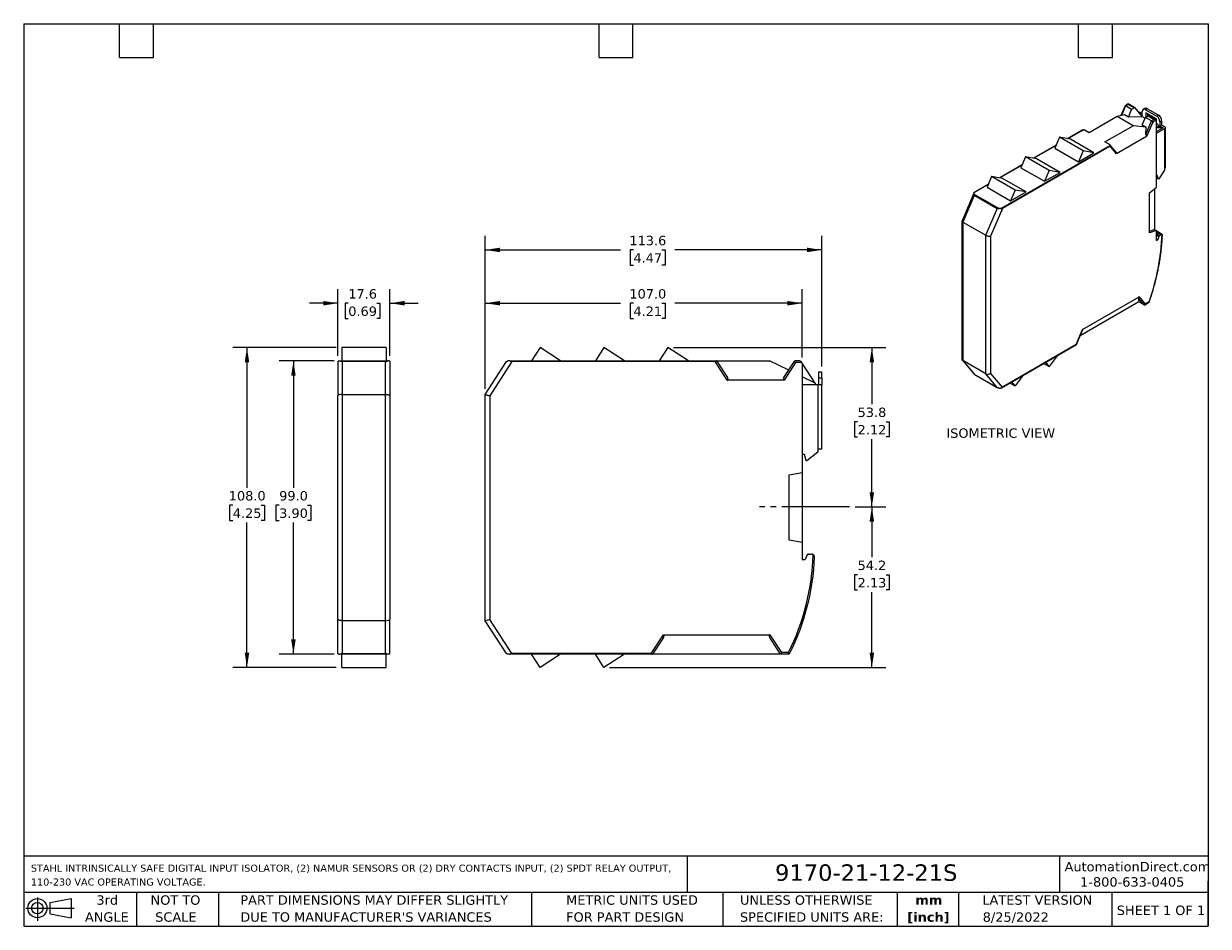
# Model space of a CAD drawing. Header units: millimetres. Extents: x 13 to 546, y 13 to 419.
import ezdxf

# ---------------------------------------------------------------- set-up
doc = ezdxf.new("R2010")
doc.units = ezdxf.units.MM
doc.header["$LTSCALE"] = 2
doc.linetypes.add('SLD-Center', pattern=[19.05, 15.24, -1.27, 1.27, -1.27])
doc.linetypes.add('SLD-Solid', pattern=[0])
doc.layers.add('CENTER', color=40, linetype='SLD-Center')
doc.layers.add('DIMENSIONS', color=140, linetype='SLD-Solid', lineweight=25)
doc.layers.add('TEXT', color=140, linetype='SLD-Solid', lineweight=25)
doc.styles.add('SLDTEXTSTYLE0', font='VERDANA.TTF')
doc.styles.add('SLDTEXTSTYLE1', font='VERDANAB.TTF')
doc.dimstyles.new('SLDDIMSTYLE0', dxfattribs={"dimtxt": 4.316016, "dimasz": 6.604, "dimexe": 0, "dimexo": 0.0625, "dimgap": 1.079004, "dimtad": 0, "dimtih": 1, "dimtoh": 1, "dimlfac": 0.75, "dimrnd": 1e-09, "dimzin": 12, "dimdsep": 46, "dimtxsty": 'SLDTEXTSTYLE0', "dimsah": 1, "dimcen": 0.09, "dimadec": 0, "dimazin": 3, "dimtfac": 1, "dimtmove": 0, "dimatfit": 0, "dimfxl": 0, "dimfrac": 2, "dimtolj": 1, "dimtzin": 12, "dimarcsym": 0})
doc.dimstyles.new('SLDDIMSTYLE1', dxfattribs={"dimtxt": 4.316016, "dimasz": 6.604, "dimexe": 0, "dimexo": 0.0625, "dimgap": 1.079004, "dimtad": 0, "dimtih": 1, "dimtoh": 1, "dimlfac": 0.75, "dimrnd": 1e-09, "dimzin": 4, "dimdsep": 46, "dimtxsty": 'SLDTEXTSTYLE0', "dimsah": 1, "dimcen": 0.09, "dimadec": 0, "dimazin": 1, "dimtfac": 1, "dimtofl": 0, "dimtmove": 0, "dimatfit": 3, "dimfxl": 0, "dimfrac": 2, "dimtolj": 1, "dimtzin": 12, "dimarcsym": 0})
doc.dimstyles.new('SLDDIMSTYLE2', dxfattribs={"dimtxt": 4.316016, "dimasz": 6.604, "dimexe": 0, "dimexo": 0.0625, "dimgap": 1.079004, "dimtad": 0, "dimtih": 1, "dimtoh": 1, "dimlfac": 0.75, "dimrnd": 1e-09, "dimzin": 12, "dimdsep": 46, "dimtxsty": 'SLDTEXTSTYLE0', "dimsah": 1, "dimcen": 0.09, "dimadec": 0, "dimazin": 3, "dimtfac": 1, "dimtofl": 0, "dimtmove": 0, "dimatfit": 3, "dimfxl": 0, "dimfrac": 2, "dimtolj": 1, "dimtzin": 12, "dimarcsym": 0})

# ---------------------------------------------------------------- blocks, each defined once
blk = doc.blocks.new('Block11')
at = {"color": 7, "linetype": 'SLD-Solid', "lineweight": 18}
for p, q in [((0, 5.76), (21.75, 5.76)), ((5.18, 10.62), (5.18, 0)), ((10.96, 8.33), (20.35, 10.06)), ((10.96, 3.19), (10.96, 8.33)), ((20.35, 10.06), (20.35, 1.46)), ((10.96, 3.19), (20.35, 1.46))]:
    blk.add_line(p, q, dxfattribs=at)
for radius in [4.3, 2.57]:
    blk.add_circle((5.18, 5.76), radius, dxfattribs=at)
blk = doc.blocks.new('Block12')
at = {"color": 7, "linetype": 'Continuous'}
blk.add_blockref('Block11', (0, 0), dxfattribs=at)
blk = doc.blocks.new('SW_NOTE_0')
at = {"layer": 'TEXT', "color": 0, "char_height": 3.175, "attachment_point": 1, "style": 'SLDTEXTSTYLE0'}
for s, insert in [('STAHL INTRINSICALLY SAFE DIGITAL INPUT ISOLATOR, (2) NAMUR SENSORS OR (2) DRY CONTACTS INPUT, (2) SPDT RELAY OUTPUT, ', (0, 4.03)), ('110-230 VAC OPERATING VOLTAGE.', (0, -2.2))]:
    blk.add_mtext(s, dxfattribs=dict(at, insert=insert))
blk = doc.blocks.new('SW_NOTE_0_1')
at = {"layer": 'TEXT', "color": 0, "char_height": 4.233, "attachment_point": 2, "style": 'SLDTEXTSTYLE1'}
for s, insert in [('mm', (5.69, 5.38)), ('[inch]', (5.52, -2.27))]:
    blk.add_mtext(s, dxfattribs=dict(at, insert=insert))
blk = doc.blocks.new('SW_NOTE_0_2')
at = {"layer": 'TEXT', "color": 0, "char_height": 4.2333, "attachment_point": 1, "style": 'SLDTEXTSTYLE0'}
for s, insert in [('UNLESS OTHERWISE ', (0, 5.38)), ('SPECIFIED UNITS ARE:', (0, -2.27))]:
    blk.add_mtext(s, dxfattribs=dict(at, insert=insert))
blk = doc.blocks.new('SW_NOTE_0_3')
at = {"layer": 'TEXT', "color": 0, "char_height": 4.2333, "attachment_point": 1, "style": 'SLDTEXTSTYLE0'}
for s, insert in [('PART DIMENSIONS MAY DIFFER SLIGHTLY ', (0, 5.38)), ("DUE TO MANUFACTURER'S VARIANCES", (0, -2.27))]:
    blk.add_mtext(s, dxfattribs=dict(at, insert=insert))
blk = doc.blocks.new('SW_NOTE_0_4')
at = {"layer": 'TEXT', "color": 0, "char_height": 4.233, "attachment_point": 2, "style": 'SLDTEXTSTYLE0'}
for s, insert in [('NOT TO', (10.52, 5.38)), ('SCALE', (10.71, -2.27))]:
    blk.add_mtext(s, dxfattribs=dict(at, insert=insert))
blk = doc.blocks.new('SW_NOTE_0_5')
at = {"layer": 'TEXT', "color": 0, "char_height": 4.233, "attachment_point": 2, "style": 'SLDTEXTSTYLE0'}
for s, insert in [('3rd', (4.63, 5.38)), ('ANGLE', (4.44, -2.27))]:
    blk.add_mtext(s, dxfattribs=dict(at, insert=insert))
blk = doc.blocks.new('SW_NOTE_0_6')
at = {"layer": 'TEXT', "color": 0, "char_height": 4.2333, "attachment_point": 1, "style": 'SLDTEXTSTYLE0'}
for s, insert in [('METRIC UNITS USED ', (0, 5.38)), ('FOR PART DESIGN', (0, -2.27))]:
    blk.add_mtext(s, dxfattribs=dict(at, insert=insert))
blk = doc.blocks.new('_D')
at = {"layer": 'DIMENSIONS'}
for p, q in [((154.15, 269.52), (154.15, 299.59)), ((177.62, 269.52), (177.62, 299.59)), ((154.15, 293.24), (141.45, 293.24)), ((158.84, 293.24), (157.39, 293.24)), ((157.39, 293.24), (157.39, 286.38)), ((171.66, 293.24), (173.11, 293.24)), ((173.11, 293.24), (173.11, 286.38)), ((177.62, 293.24), (190.32, 293.24)), ((157.39, 286.38), (158.84, 286.38)), ((173.11, 286.38), (171.66, 286.38))]:
    blk.add_line(p, q, dxfattribs=at)
for points in [[(154.15, 293.24), (147.55, 294.26), (147.55, 292.23)], [(177.62, 293.24), (184.22, 292.23), (184.22, 294.26)]]:
    blk.add_solid(points, dxfattribs=at)
at = {"layer": 'DIMENSIONS', "char_height": 4.233, "attachment_point": 1, "style": 'SLDTEXTSTYLE0'}
for s, insert in [('17.6', (158.84, 299.59)), ('0.69', (158.84, 291.76))]:
    blk.add_mtext(s, dxfattribs=dict(at, insert=insert))
blk = doc.blocks.new('_D_1')
at = {"layer": 'DIMENSIONS'}
for p, q in [((152.55, 267.24), (127.8, 267.24)), ((134.15, 267.24), (134.15, 210.14)), ((127.73, 202.32), (126.29, 202.32)), ((126.29, 202.32), (126.29, 195.46)), ((140.56, 202.32), (142.01, 202.32)), ((142.01, 202.32), (142.01, 195.46)), ((126.29, 195.46), (127.73, 195.46)), ((134.15, 135.24), (134.15, 194.49)), ((142.01, 195.46), (140.56, 195.46)), ((152.55, 135.24), (127.8, 135.24))]:
    blk.add_line(p, q, dxfattribs=at)
for points in [[(134.15, 267.24), (133.13, 260.64), (135.16, 260.64)], [(134.15, 135.24), (135.16, 141.85), (133.13, 141.85)]]:
    blk.add_solid(points, dxfattribs=at)
at = {"layer": 'DIMENSIONS', "char_height": 4.233, "attachment_point": 1, "style": 'SLDTEXTSTYLE0'}
for s, insert in [('99.0', (127.73, 208.66)), ('3.90', (127.73, 200.83))]:
    blk.add_mtext(s, dxfattribs=dict(at, insert=insert))
blk = doc.blocks.new('_D_2')
at = {"layer": 'DIMENSIONS'}
for p, q in [((153.35, 273.24), (106.89, 273.24)), ((113.24, 273.24), (113.24, 210.14)), ((106.83, 202.32), (105.38, 202.32)), ((105.38, 202.32), (105.38, 195.46)), ((119.65, 202.32), (121.1, 202.32)), ((121.1, 202.32), (121.1, 195.46)), ((105.38, 195.46), (106.83, 195.46)), ((113.24, 129.24), (113.24, 194.49)), ((121.1, 195.46), (119.65, 195.46)), ((153.35, 129.24), (106.89, 129.24))]:
    blk.add_line(p, q, dxfattribs=at)
for points in [[(113.24, 273.24), (112.23, 266.64), (114.26, 266.64)], [(113.24, 129.24), (114.26, 135.85), (112.23, 135.85)]]:
    blk.add_solid(points, dxfattribs=at)
at = {"layer": 'DIMENSIONS', "char_height": 4.233, "attachment_point": 1, "style": 'SLDTEXTSTYLE0'}
for s, insert in [('108.0', (105.03, 208.66)), ('4.25', (106.83, 200.83))]:
    blk.add_mtext(s, dxfattribs=dict(at, insert=insert))
blk = doc.blocks.new('_D_3')
at = {"layer": 'DIMENSIONS'}
for p, q in [((305.33, 273.24), (400.96, 273.24)), ((394.61, 273.24), (394.61, 247.72)), ((388.19, 239.89), (386.74, 239.89)), ((386.74, 239.89), (386.74, 233.03)), ((401.02, 239.89), (402.47, 239.89)), ((402.47, 239.89), (402.47, 233.03)), ((386.74, 233.03), (388.19, 233.03)), ((394.61, 201.54), (394.61, 232.07)), ((402.47, 233.03), (401.02, 233.03)), ((387.03, 201.54), (400.96, 201.54))]:
    blk.add_line(p, q, dxfattribs=at)
for points in [[(394.61, 273.24), (393.59, 266.64), (395.62, 266.64)], [(394.61, 201.54), (395.62, 208.15), (393.59, 208.15)]]:
    blk.add_solid(points, dxfattribs=at)
at = {"layer": 'DIMENSIONS', "char_height": 4.233, "attachment_point": 1, "style": 'SLDTEXTSTYLE0'}
for s, insert in [('53.8', (388.19, 246.24)), ('2.12', (388.19, 238.41))]:
    blk.add_mtext(s, dxfattribs=dict(at, insert=insert))
blk = doc.blocks.new('_D_4')
at = {"layer": 'DIMENSIONS'}
for p, q in [((387.03, 201.54), (400.96, 201.54)), ((394.61, 201.54), (394.61, 178.83)), ((388.19, 171.01), (386.74, 171.01)), ((386.74, 171.01), (386.74, 164.15)), ((401.02, 171.01), (402.47, 171.01)), ((402.47, 171.01), (402.47, 164.15)), ((386.74, 164.15), (388.19, 164.15)), ((394.61, 129.24), (394.61, 163.18)), ((402.47, 164.15), (401.02, 164.15)), ((276.53, 129.24), (400.96, 129.24))]:
    blk.add_line(p, q, dxfattribs=at)
for points in [[(394.61, 201.54), (393.59, 194.94), (395.62, 194.94)], [(394.61, 129.24), (395.62, 135.85), (393.59, 135.85)]]:
    blk.add_solid(points, dxfattribs=at)
at = {"layer": 'DIMENSIONS', "char_height": 4.233, "attachment_point": 1, "style": 'SLDTEXTSTYLE0'}
for s, insert in [('54.2', (388.19, 177.35)), ('2.13', (388.19, 169.52))]:
    blk.add_mtext(s, dxfattribs=dict(at, insert=insert))
blk = doc.blocks.new('_D_5')
at = {"layer": 'DIMENSIONS'}
for p, q in [((220.56, 254.72), (220.56, 299.59)), ((363.22, 268.81), (363.22, 299.59)), ((220.56, 293.24), (281.37, 293.24)), ((287.22, 293.24), (285.77, 293.24)), ((285.77, 293.24), (285.77, 286.38)), ((300.04, 293.24), (301.49, 293.24)), ((301.49, 293.24), (301.49, 286.38)), ((363.22, 293.24), (305.89, 293.24)), ((285.77, 286.38), (287.22, 286.38)), ((301.49, 286.38), (300.04, 286.38))]:
    blk.add_line(p, q, dxfattribs=at)
for points in [[(220.56, 293.24), (227.16, 292.23), (227.16, 294.26)], [(363.22, 293.24), (356.62, 294.26), (356.62, 292.23)]]:
    blk.add_solid(points, dxfattribs=at)
at = {"layer": 'DIMENSIONS', "char_height": 4.233, "attachment_point": 1, "style": 'SLDTEXTSTYLE0'}
for s, insert in [('107.0', (285.42, 299.59)), ('4.21', (287.22, 291.76))]:
    blk.add_mtext(s, dxfattribs=dict(at, insert=insert))
blk = doc.blocks.new('_D_6')
at = {"layer": 'DIMENSIONS'}
for p, q in [((220.56, 254.72), (220.56, 323.59)), ((372.02, 264.78), (372.02, 323.59)), ((220.56, 317.24), (281.37, 317.24)), ((287.22, 317.24), (285.77, 317.24)), ((285.77, 317.24), (285.77, 310.38)), ((300.04, 317.24), (301.49, 317.24)), ((301.49, 317.24), (301.49, 310.38)), ((372.02, 317.24), (305.89, 317.24)), ((285.77, 310.38), (287.22, 310.38)), ((301.49, 310.38), (300.04, 310.38))]:
    blk.add_line(p, q, dxfattribs=at)
for points in [[(220.56, 317.24), (227.16, 316.23), (227.16, 318.26)], [(372.02, 317.24), (365.42, 318.26), (365.42, 316.23)]]:
    blk.add_solid(points, dxfattribs=at)
at = {"layer": 'DIMENSIONS', "char_height": 4.233, "attachment_point": 1, "style": 'SLDTEXTSTYLE0'}
for s, insert in [('113.6', (285.42, 323.59)), ('4.47', (287.22, 315.76))]:
    blk.add_mtext(s, dxfattribs=dict(at, insert=insert))

msp = doc.modelspace()

# ---------------------------------------------------------------- linework, layer by layer
for p, q in [((508.662, 382.154), (506.768, 377.693)), ((508.864, 382.118), (507.011, 377.753)), ((510.052, 382.965), (508.676, 382.171)), ((508.87, 382.114), (510.053, 382.797)), ((511.57, 380.489), (508.87, 382.114)), ((510.053, 382.797), (512.811, 381.205)), ((513.061, 381.23), (510.054, 382.966)), ((510.125, 377.084), (511.57, 380.489)), ((512.811, 381.205), (511.57, 380.489)), ((516.452, 377.173), (513.107, 381.19)), ((516.379, 378.569), (515.848, 378.875)), ((516.379, 377.671), (516.379, 379.549)), ((517.571, 380.914), (516.793, 380.465)), ((518.571, 380.815), (517.793, 380.366)), ((517.793, 380.366), (522.884, 377.427)), ((517.934, 378.978), (517.934, 376.978)), ((522.743, 376.202), (517.934, 378.978)), ((523.662, 377.876), (518.571, 380.815)), ((505.102, 377.283), (492.445, 369.977)), ((508.402, 378.095), (505.102, 377.283)), ((512.24, 373.163), (505.102, 377.283)), ((510.125, 377.084), (508.402, 378.095)), ((516.452, 377.173), (510.125, 377.084)), ((515.721, 378.051), (516.379, 377.671)), ((516.347, 373.491), (517.793, 376.897)), ((516.347, 373.491), (518.09, 372.485)), ((517.623, 376.497), (516.452, 377.173)), ((517.793, 376.897), (519.033, 377.613)), ((520.551, 375.305), (517.793, 376.897)), ((517.964, 369.211), (520.551, 375.305)), ((521.096, 374.803), (518.341, 368.313)), ((518.712, 378.529), (518.712, 377.427)), ((519.033, 377.613), (521.791, 376.021)), ((522.291, 375.901), (519.283, 377.637)), ((521.791, 376.021), (520.551, 375.305)), ((522.566, 375.652), (521.096, 374.803)), ((522.672, 375.524), (522.566, 375.652)), ((522.672, 375.524), (522.672, 345.351)), ((522.672, 374.936), (522.743, 374.895)), ((524.089, 372.764), (522.672, 374.466)), ((522.743, 374.381), (522.743, 376.202)), ((523.662, 377.876), (522.884, 377.427)), ((524.298, 374.977), (525.076, 375.426)), ((524.298, 374.977), (524.298, 373.099)), ((524.298, 373.099), (525.076, 373.548)), ((525.076, 375.426), (525.076, 373.548)), ((525.076, 373.548), (526.384, 372.793)), ((489.636, 371.323), (482.71, 367.324)), ((489.849, 371.378), (482.8, 367.309)), ((492.445, 369.977), (490.145, 371.304)), ((499.583, 365.856), (512.24, 373.163)), ((518.341, 368.313), (504.8, 360.496)), ((518.09, 372.485), (512.24, 373.163)), ((517.964, 369.211), (518.09, 372.485)), ((522.672, 372.744), (524.089, 372.764)), ((525.819, 372.222), (522.672, 370.405)), ((525.044, 372.213), (522.672, 372.18)), ((526.384, 371.732), (522.672, 369.589)), ((525.044, 372.213), (524.089, 372.764)), ((524.298, 373.099), (525.819, 372.222)), ((525.291, 371.917), (525.044, 372.213)), ((526.384, 371.732), (526.384, 354.013)), ((526.765, 354.544), (526.765, 372.263)), ((452.693, 335.886), (502.011, 364.357)), ((501.907, 363.97), (453.373, 335.953)), ((477.574, 364.36), (467.436, 358.507)), ((477.536, 364.27), (467.526, 358.491)), ((479.097, 367.948), (477.031, 363.08)), ((477.031, 363.08), (487.637, 356.957)), ((489.704, 361.825), (479.097, 367.948)), ((483.997, 367.102), (479.097, 367.948)), ((494.604, 360.979), (483.997, 367.102)), ((501.883, 364.528), (499.583, 365.856)), ((504.8, 360.496), (501.907, 363.97)), ((504.665, 361.219), (501.965, 364.461)), ((463.823, 359.13), (461.757, 354.263)), ((474.43, 353.007), (463.823, 359.13)), ((468.723, 358.285), (463.823, 359.13)), ((479.33, 352.162), (468.723, 358.285)), ((489.704, 361.825), (487.637, 356.957)), ((487.637, 356.957), (494.604, 360.979)), ((494.604, 360.979), (489.704, 361.825)), ((462.3, 355.542), (452.162, 349.69)), ((462.262, 355.453), (452.252, 349.674)), ((461.757, 354.263), (472.364, 348.14)), ((474.43, 353.007), (472.364, 348.14)), ((472.364, 348.14), (479.33, 352.162)), ((479.33, 352.162), (474.43, 353.007)), ((526.384, 353.196), (523.768, 349.236)), ((526.384, 354.013), (526.384, 353.196)), ((447.027, 346.725), (440.685, 343.064)), ((448.55, 350.313), (446.484, 345.446)), ((459.157, 344.19), (448.55, 350.313)), ((453.45, 349.467), (448.55, 350.313)), ((464.056, 343.344), (453.45, 349.467)), ((523.202, 350.706), (522.672, 350.4)), ((522.672, 350.318), (522.849, 349.522)), ((523.556, 349.114), (522.849, 349.522)), ((523.556, 349.114), (523.202, 350.706)), ((523.768, 349.236), (523.556, 349.114)), ((440.48, 342.809), (435.207, 330.388)), ((440.712, 341.765), (435.627, 329.788)), ((440.446, 342.446), (451.894, 335.838)), ((446.989, 346.636), (440.531, 342.907)), ((451.035, 335.805), (440.712, 341.765)), ((446.484, 345.446), (457.09, 339.323)), ((459.157, 344.19), (457.09, 339.323)), ((457.09, 339.323), (464.056, 343.344)), ((464.056, 343.344), (459.157, 344.19)), ((519.596, 342.949), (522.672, 345.351)), ((519.596, 324.904), (519.596, 342.949)), ((521.93, 344.772), (521.93, 326.482)), ((445.951, 323.829), (451.035, 335.805)), ((453.373, 335.953), (448.072, 323.466)), ((435.188, 330.295), (435.188, 268.123)), ((435.627, 329.788), (445.951, 323.829)), ((435.627, 329.788), (435.627, 267.405)), ((521.93, 326.482), (519.596, 325.61)), ((522.672, 326.053), (519.596, 324.904)), ((521.93, 326.482), (522.672, 326.053)), ((522.672, 326.053), (522.672, 321.413)), ((525.395, 324.249), (522.672, 325.821)), ((522.672, 325.483), (524.924, 324.183)), ((445.951, 261.445), (445.951, 323.829)), ((448.072, 323.466), (448.072, 261.808)), ((523.238, 324.76), (522.672, 325.087)), ((522.672, 324.039), (523.877, 323.343)), ((523.379, 321.821), (522.672, 322.229)), ((522.672, 321.413), (523.379, 321.821)), ((522.854, 324.539), (523.238, 324.76)), ((522.854, 324.539), (524.198, 323.764)), ((523.877, 323.343), (523.379, 321.821)), ((524.198, 323.764), (524.924, 324.183)), ((525.426, 324.179), (525.427, 324.223)), ((514.856, 293.836), (488.401, 278.563)), ((489.526, 281.457), (514.947, 296.131)), ((514.569, 295.615), (514.856, 293.836)), ((517.157, 292.508), (514.569, 295.615)), ((517.157, 292.508), (514.856, 293.836)), ((514.947, 296.131), (517.702, 292.823)), ((517.463, 292.516), (519.456, 293.666)), ((519.408, 293.807), (517.702, 292.823)), ((486.633, 274.642), (489.526, 281.457)), ((486.736, 274.642), (489.631, 281.46)), ((175.887, 273.243), (155.887, 273.243)), ((155.887, 273.243), (155.887, 267.243)), ((175.887, 273.243), (155.887, 273.243)), ((155.887, 273.243), (155.887, 273.243)), ((175.887, 273.243), (175.887, 267.243)), ((175.887, 273.243), (175.887, 273.243)), ((245.191, 273.243), (241.295, 267.243)), ((254.43, 267.243), (245.191, 273.243)), ((273.991, 273.243), (270.095, 267.243)), ((283.23, 267.243), (273.991, 273.243)), ((302.791, 273.243), (298.895, 267.243)), ((312.031, 267.243), (302.791, 273.243)), ((453.047, 255.185), (486.725, 274.627)), ((486.633, 274.642), (453.373, 255.442)), ((154.154, 266.976), (154.154, 251.584)), ((154.42, 267.243), (155.094, 267.243)), ((155.094, 267.243), (176.68, 267.243)), ((156.154, 266.939), (156.154, 252.176)), ((175.62, 266.939), (156.154, 266.939)), ((175.62, 252.176), (175.62, 266.939)), ((177.62, 266.976), (177.62, 251.584)), ((220.557, 252.176), (230.144, 266.939)), ((232.553, 266.976), (222.557, 251.584)), ((231.537, 267.243), (324.531, 267.243)), ((324.069, 266.976), (232.553, 266.976)), ((329.524, 258.576), (324.069, 266.976)), ((324.69, 267.243), (329.569, 259.731)), ((324.69, 267.243), (348.557, 267.243)), ((357.164, 263.045), (348.557, 267.243)), ((355.012, 259.731), (359.89, 267.243)), ((362.229, 267.243), (359.89, 267.243)), ((435.373, 267.614), (440.538, 261.413)), ((445.951, 261.445), (435.627, 267.405)), ((435.627, 267.405), (440.712, 261.299)), ((478.042, 269.615), (474.43, 264.821)), ((360.252, 266.576), (355.057, 258.576)), ((363.024, 266.576), (360.252, 266.576)), ((363.224, 266.268), (363.024, 266.576)), ((363.224, 266.268), (363.224, 216.999)), ((369.096, 257.226), (363.224, 266.268)), ((372.024, 262.243), (370.557, 262.243)), ((370.557, 262.243), (370.557, 259.576)), ((372.024, 259.576), (372.024, 262.243)), ((451.035, 255.339), (445.951, 261.445)), ((453.373, 255.442), (448.072, 261.808)), ((472.084, 266.176), (474.43, 264.821)), ((474.43, 264.821), (472.907, 266.651)), ((355.057, 258.576), (329.524, 258.576)), ((369.096, 257.226), (363.224, 260.09)), ((370.29, 256.509), (363.224, 256.509)), ((369.561, 256.509), (369.096, 257.226)), ((370.29, 256.509), (370.29, 227.576)), ((372.024, 256.509), (370.29, 256.509)), ((370.557, 259.576), (372.024, 259.576)), ((370.557, 259.576), (370.557, 256.509)), ((372.024, 259.576), (372.024, 256.509)), ((372.024, 227.576), (372.024, 256.509)), ((440.582, 261.361), (451.208, 255.227)), ((440.712, 261.299), (451.035, 255.339)), ((456.811, 257.358), (459.157, 256.004)), ((459.157, 256.004), (457.633, 257.833)), ((462.769, 260.798), (459.157, 256.004)), ((154.154, 150.902), (154.154, 251.584)), ((156.154, 252.176), (175.62, 252.176)), ((156.154, 252.176), (156.154, 150.309)), ((175.62, 150.309), (175.62, 252.176)), ((177.62, 251.584), (177.62, 150.902)), ((220.557, 150.309), (220.557, 252.176)), ((222.557, 251.584), (222.557, 150.902)), ((364.29, 225.176), (363.224, 225.176)), ((364.957, 222.243), (364.29, 225.176)), ((370.29, 226.243), (365.357, 222.243)), ((370.29, 227.576), (370.29, 226.243)), ((372.024, 227.576), (370.29, 227.576)), ((365.357, 222.243), (364.957, 222.243)), ((357.424, 215.976), (363.224, 216.999)), ((357.424, 186.509), (357.424, 215.976)), ((363.224, 216.999), (363.224, 185.487)), ((363.224, 185.487), (357.424, 186.509)), ((363.224, 185.487), (363.224, 177.909)), ((363.224, 177.909), (364.557, 177.909)), ((365.497, 179.924), (364.557, 177.909)), ((366.101, 180.309), (367.471, 180.309)), ((154.154, 135.509), (154.154, 150.902)), ((175.62, 150.309), (156.154, 150.309)), ((156.154, 150.309), (156.154, 135.546)), ((175.62, 135.546), (175.62, 150.309)), ((177.62, 135.509), (177.62, 150.902)), ((222.557, 150.902), (220.557, 150.309)), ((230.144, 135.546), (220.557, 150.309)), ((232.553, 135.509), (222.557, 150.902)), ((295.269, 135.509), (300.724, 143.909)), ((300.769, 142.755), (295.89, 135.243)), ((300.724, 143.909), (348.657, 143.909)), ((353.49, 135.243), (348.612, 142.755)), ((348.657, 143.909), (353.852, 135.909)), ((176.68, 135.243), (155.094, 135.243)), ((155.887, 129.243), (155.887, 135.243)), ((156.154, 135.546), (175.62, 135.546)), ((175.887, 129.243), (175.887, 135.243)), ((177.354, 135.243), (176.68, 135.243)), ((231.537, 135.243), (230.703, 135.243)), ((295.731, 135.243), (231.537, 135.243)), ((295.269, 135.509), (232.553, 135.509)), ((245.192, 129.243), (241.295, 135.243)), ((254.431, 135.243), (245.192, 129.243)), ((273.992, 129.243), (270.095, 135.243)), ((283.231, 135.243), (273.992, 129.243)), ((353.49, 135.243), (295.89, 135.243)), ((353.852, 135.909), (353.49, 135.243)), ((357.069, 135.243), (353.49, 135.243)), ((357.069, 135.909), (353.852, 135.909)), ((155.887, 129.243), (175.887, 129.243))]:
    msp.add_line(p, q)
for centre, radius, start, end in [((512.951, 381.03), 0.224, 45.71493, 128.59484), ((514.948, 377.152), 1.944, 62.4236, 92.82114), ((517.241, 379.689), 0.873, 50.79671, 189.21404), ((517.985, 379.997), 1.006, 54.38242, 114.30712), ((519.178, 377.42), 0.241, 64.27315, 127.0373), ((521.228, 374.838), 3.074, 2.60548, 57.39452), ((522.006, 375.287), 3.074, 2.60548, 57.39452), ((526.183, 372.263), 0.568, 290.78342, 69.21658), ((526.114, 354.608), 0.654, 294.37466, 354.3052), ((422.476, 328.354), 102.904, 340.38405, 357.72843), ((523.196, 323.975), 0.659, 121.21047, 142.64157), ((524.618, 323.111), 0.776, 122.79064, 162.62052), ((525.246, 323.681), 0.596, 84.93712, 122.71202), ((362.229, 266.576), 0.667, 33, 90), ((262.224, 183.243), 106, 333.47803, 358.30464), ((262.224, 183.243), 106.667, 333.47803, 357.67852), ((366.101, 179.643), 0.667, 90, 155), ((367.471, 178.976), 1.333, 57.99208, 90), ((357.069, 135.909), 0.667, 270, 301.69175)]:
    msp.add_arc(centre, radius, start, end)
for centre, major_axis, ratio, start_param, end_param in [((521.791, 375.612), (0.707, 0), 0.5773815, 0.5759587, 1.5707963), ((518.385, 369.454), (0.148, 1.165), 0.3406728, 1.8243399, 3.3951362), ((504.049, 361.178), (0.815, -0.626), 0.4449345, 6.1012783, 7.3860209), ((442.081, 342.741), (1.645, 0.243), 0.5601606, 2.7085545, 3.1988419), ((436.688, 330.038), (1.495, -0.304), 0.3925966, 3.0618752, 4.0067082), ((517.349, 293.027), (0.099, 0.553), 0.7047404, 2.891961, 4.4627574), ((488.775, 280.724), (0.858, 0.768), 0.0950365, 6.0838026, 6.7097659), ((447.012, 262.42), (1.453, 0.526), 0.7047049, 3.6773186, 5.2481149), ((328.774, 259.731), (-0.99, 1.073), 0.4304398, 2.7634668, 4.3342631), ((355.807, 259.731), (0.99, 1.073), 0.4304398, 1.9489222, 3.5197185), ((156.154, 251.584), (2, 0), 0.2962135, 1.5707963, 3.1415927), ((452.405, 255.944), (1.645, 0.243), 0.5601606, 4.3152301, 4.8055175), ((175.62, 150.902), (2, 0), 0.2962135, 4.712389, 6.2831853), ((299.974, 142.755), (0.99, 1.073), 0.4304398, 5.0905149, 6.6613112)]:
    msp.add_ellipse(centre, major_axis=major_axis, ratio=ratio, start_param=start_param, end_param=end_param)
for points, knots in [([(508.864, 382.118), (508.843, 382.129), (508.8, 382.152), (508.746, 382.172), (508.703, 382.179), (508.672, 382.176), (508.671, 382.158), (508.671, 382.15)], [0, 0, 0, 0, 0.1937227, 0.3953192, 0.6065894, 0.8290984, 1, 1, 1, 1]), ([(510.053, 382.797), (510.053, 382.853), (510.053, 382.936), (510.053, 382.971), (510.053, 382.965), (510.053, 382.964)], [0, 0, 0, 0, 0.6516169, 0.9683523, 1, 1, 1, 1]), ([(521.096, 374.803), (521.088, 374.815), (521.073, 374.837), (521.048, 374.871), (521.024, 374.9), (520.987, 374.943), (520.934, 375), (520.849, 375.082), (520.752, 375.165), (520.645, 375.246), (520.582, 375.286), (520.551, 375.305)], [0, 0, 0, 0, 0.079635, 0.1485668, 0.2067943, 0.2543187, 0.3961027, 0.5211269, 0.6908015, 0.8496268, 1, 1, 1, 1]), ([(522.566, 375.652), (522.554, 375.665), (522.532, 375.692), (522.493, 375.733), (522.455, 375.77), (522.419, 375.804), (522.395, 375.825), (522.384, 375.835)], [0, 0, 0, 0, 0.2554415, 0.4831381, 0.6831063, 0.8553761, 1, 1, 1, 1]), ([(489.637, 371.322), (489.671, 371.339), (489.737, 371.373), (489.812, 371.377), (489.849, 371.378)], [0, 0, 0, 0, 0.5130762, 1, 1, 1, 1]), ([(489.849, 371.378), (489.872, 371.377), (489.918, 371.374), (489.983, 371.364), (490.044, 371.349), (490.099, 371.329), (490.13, 371.312), (490.145, 371.304)], [0, 0, 0, 0, 0.2127133, 0.4180079, 0.6168964, 0.8104916, 1, 1, 1, 1]), ([(501.883, 364.528), (501.897, 364.519), (501.926, 364.501), (501.959, 364.47), (501.986, 364.435), (502.004, 364.397), (502.009, 364.37), (502.011, 364.357)], [0, 0, 0, 0, 0.1895084, 0.3831036, 0.5819921, 0.7872867, 1, 1, 1, 1]), ([(501.907, 363.97), (501.92, 363.991), (501.943, 364.03), (501.968, 364.087), (501.985, 364.135), (502.003, 364.2), (502.015, 364.282), (502.012, 364.333), (502.011, 364.357)], [0, 0, 0, 0, 0.1565485, 0.2921583, 0.406827, 0.5005596, 0.7601267, 1, 1, 1, 1]), ([(440.446, 342.446), (440.469, 342.356), (440.502, 342.249), (440.591, 342.015), (440.646, 341.89), (440.712, 341.765)], [0, 0, 0, 0, 0.5, 0.5, 1, 1, 1, 1]), ([(440.531, 342.907), (440.57, 342.973), (440.61, 343.04), (440.684, 343.062), (440.686, 343.063)], [0, 0, 0, 0, 0.9741702, 1, 1, 1, 1]), ([(451.035, 335.805), (451.075, 335.81), (451.15, 335.819), (451.26, 335.83), (451.355, 335.837), (451.467, 335.844), (451.598, 335.848), (451.75, 335.847), (451.848, 335.841), (451.894, 335.838)], [0, 0, 0, 0, 0.15702002, 0.2924877, 0.40640291, 0.49876804, 0.68366535, 0.85069309, 1, 1, 1, 1]), ([(452.693, 335.886), (452.652, 335.879), (452.572, 335.864), (452.451, 335.847), (452.332, 335.836), (452.217, 335.83), (452.105, 335.828), (451.998, 335.83), (451.928, 335.835), (451.894, 335.838)], [0, 0, 0, 0, 0.158508, 0.3116581, 0.4595259, 0.6021951, 0.7397591, 0.8723219, 1, 1, 1, 1]), ([(452.693, 335.886), (452.824, 335.913), (452.949, 335.921), (453.179, 335.936), (453.283, 335.94), (453.373, 335.953)], [0, 0, 0, 0, 0.5, 0.5, 1, 1, 1, 1]), ([(445.951, 323.829), (445.981, 323.812), (446.041, 323.778), (446.142, 323.73), (446.249, 323.683), (446.363, 323.639), (446.484, 323.598), (446.61, 323.559), (446.741, 323.525), (446.875, 323.494), (447.063, 323.458), (447.314, 323.425), (447.557, 323.414), (447.753, 323.42), (447.913, 323.434), (448.016, 323.455), (448.072, 323.466)], [0, 0, 0, 0, 0.0517625, 0.1042213, 0.1574093, 0.2113577, 0.2660965, 0.3216547, 0.3780596, 0.4353376, 0.4935138, 0.6171837, 0.7554271, 0.8188871, 0.9004153, 1, 1, 1, 1]), ([(519.467, 293.681), (519.592, 294.04), (520.009, 295.247), (520.675, 297.303), (521.44, 299.845), (522.141, 302.379), (522.777, 304.904), (523.347, 307.415), (523.851, 309.91), (524.288, 312.386), (524.658, 314.839), (524.96, 317.268), (525.193, 319.668), (525.357, 321.975), (525.411, 323.465), (525.437, 324.179)], [0, 0, 0, 0, 0.0342567, 0.1152561, 0.1962616, 0.277271, 0.3582845, 0.4393025, 0.5203251, 0.6013526, 0.6823851, 0.7634226, 0.8444652, 0.9255126, 1, 1, 1, 1]), ([(525.392, 324.243), (525.383, 324.251), (525.365, 324.265), (525.321, 324.272), (525.299, 324.275)], [0, 0, 0, 0, 0.50942145, 1, 1, 1, 1]), ([(514.947, 296.131), (514.934, 296.124), (514.909, 296.109), (514.869, 296.082), (514.831, 296.053), (514.779, 296.01), (514.714, 295.947), (514.655, 295.873), (514.609, 295.799), (514.58, 295.732), (514.566, 295.667), (514.568, 295.633), (514.569, 295.615)], [0, 0, 0, 0, 0.0455365, 0.0876561, 0.127701, 0.1672253, 0.2580256, 0.3689295, 0.4985407, 0.659714, 0.8132375, 1, 1, 1, 1]), ([(519.453, 293.672), (519.458, 293.673), (519.479, 293.677), (519.465, 293.722), (519.433, 293.775), (519.408, 293.807), (519.408, 293.807)], [0, 0, 0, 0, 0.1355455, 0.5489291, 0.9894186, 1, 1, 1, 1]), ([(486.633, 274.642), (486.656, 274.635), (486.695, 274.623), (486.724, 274.622), (486.73, 274.637), (486.733, 274.643)], [0, 0, 0, 0, 0.4372459, 0.7462071, 1, 1, 1, 1]), ([(154.42, 267.243), (154.34, 267.243), (154.271, 267.208), (154.178, 267.107), (154.154, 267.041), (154.154, 266.976)], [0, 0, 0, 0, 0.5, 0.5, 1, 1, 1, 1]), ([(155.094, 267.243), (155.263, 267.243), (155.436, 267.209), (155.793, 267.101), (155.974, 267.026), (156.154, 266.939)], [0, 0, 0, 0, 0.5, 0.5, 1, 1, 1, 1]), ([(175.62, 266.939), (175.677, 266.966), (175.783, 267.016), (175.929, 267.076), (176.051, 267.121), (176.191, 267.166), (176.348, 267.207), (176.523, 267.237), (176.629, 267.241), (176.68, 267.243)], [0, 0, 0, 0, 0.15702002, 0.2924877, 0.40640291, 0.49876804, 0.68366535, 0.85069309, 1, 1, 1, 1]), ([(177.354, 267.243), (177.328, 267.243), (177.277, 267.243), (177.189, 267.243), (177.096, 267.243), (176.998, 267.243), (176.895, 267.243), (176.79, 267.243), (176.716, 267.243), (176.68, 267.243)], [0, 0, 0, 0, 0.158508, 0.3116581, 0.4595259, 0.6021951, 0.7397591, 0.8723219, 1, 1, 1, 1]), ([(177.354, 267.243), (177.434, 267.243), (177.503, 267.208), (177.596, 267.107), (177.62, 267.041), (177.62, 266.976)], [0, 0, 0, 0, 0.5, 0.5, 1, 1, 1, 1]), ([(230.144, 266.939), (230.163, 266.966), (230.199, 267.016), (230.26, 267.076), (230.317, 267.121), (230.388, 267.166), (230.478, 267.207), (230.59, 267.237), (230.667, 267.241), (230.703, 267.243)], [0, 0, 0, 0, 0.15702002, 0.2924877, 0.40640291, 0.49876804, 0.68366535, 0.85069309, 1, 1, 1, 1]), ([(231.537, 267.243), (231.486, 267.243), (231.385, 267.243), (231.244, 267.243), (231.114, 267.243), (230.995, 267.243), (230.887, 267.243), (230.789, 267.243), (230.732, 267.243), (230.703, 267.243)], [0, 0, 0, 0, 0.158508, 0.3116581, 0.4595259, 0.6021951, 0.7397591, 0.8723219, 1, 1, 1, 1]), ([(231.537, 267.243), (231.703, 267.243), (231.87, 267.208), (232.212, 267.107), (232.382, 267.041), (232.553, 266.976)], [0, 0, 0, 0, 0.5, 0.5, 1, 1, 1, 1]), ([(324.069, 266.976), (324.094, 266.997), (324.141, 267.035), (324.206, 267.086), (324.261, 267.126), (324.335, 267.176), (324.426, 267.229), (324.497, 267.238), (324.531, 267.243)], [0, 0, 0, 0, 0.1565485, 0.2921583, 0.406827, 0.5005596, 0.7601267, 1, 1, 1, 1]), ([(324.69, 267.243), (324.689, 267.243), (324.687, 267.243), (324.667, 267.243), (324.635, 267.243), (324.59, 267.243), (324.551, 267.243), (324.531, 267.243)], [0, 0, 0, 0, 0.1895084, 0.3831036, 0.5819921, 0.7872867, 1, 1, 1, 1]), ([(360.252, 266.576), (360.238, 266.602), (360.212, 266.651), (360.175, 266.718), (360.145, 266.774), (360.103, 266.851), (360.052, 266.945), (359.989, 267.062), (359.935, 267.16), (359.897, 267.23), (359.893, 267.238), (359.89, 267.243)], [0, 0, 0, 0, 0.079635, 0.1485668, 0.2067943, 0.2543187, 0.3961027, 0.5211269, 0.6908015, 0.8496268, 1, 1, 1, 1]), ([(363.024, 266.576), (363.003, 266.608), (362.964, 266.669), (362.909, 266.754), (362.862, 266.827), (362.822, 266.888), (362.799, 266.923), (362.788, 266.939)], [0, 0, 0, 0, 0.2554415, 0.4831381, 0.6831063, 0.8553761, 1, 1, 1, 1]), ([(435.627, 267.405), (435.598, 267.422), (435.541, 267.458), (435.464, 267.519), (435.394, 267.588), (435.333, 267.663), (435.282, 267.744), (435.241, 267.831), (435.211, 267.924), (435.191, 268.022), (435.189, 268.089), (435.188, 268.123)], [0, 0, 0, 0, 0.1048856, 0.2111822, 0.3189562, 0.428271, 0.5391877, 0.6517643, 0.7660568, 0.8821184, 1, 1, 1, 1]), ([(175.62, 252.176), (175.676, 252.176), (175.787, 252.175), (175.954, 252.169), (176.121, 252.158), (176.286, 252.144), (176.448, 252.124), (176.606, 252.1), (176.758, 252.072), (176.902, 252.04), (177.087, 251.989), (177.3, 251.913), (177.458, 251.823), (177.552, 251.742), (177.608, 251.669), (177.616, 251.614), (177.62, 251.584)], [0, 0, 0, 0, 0.0517625, 0.1042213, 0.1574093, 0.2113577, 0.2660965, 0.3216547, 0.3780596, 0.4353376, 0.4935138, 0.6171837, 0.7554271, 0.8188871, 0.9004153, 1, 1, 1, 1]), ([(220.557, 252.176), (220.558, 252.176), (220.561, 252.175), (220.583, 252.169), (220.618, 252.158), (220.669, 252.144), (220.734, 252.124), (220.814, 252.1), (220.909, 252.072), (221.018, 252.04), (221.187, 251.989), (221.447, 251.913), (221.747, 251.823), (222.023, 251.742), (222.269, 251.669), (222.455, 251.614), (222.557, 251.584)], [0, 0, 0, 0, 0.0517625, 0.1042213, 0.1574093, 0.2113577, 0.2660965, 0.3216547, 0.3780596, 0.4353376, 0.4935138, 0.6171837, 0.7554271, 0.8188871, 0.9004153, 1, 1, 1, 1]), ([(451.894, 255), (451.738, 255.013), (451.588, 255.053), (451.298, 255.171), (451.161, 255.248), (451.035, 255.339)], [0, 0, 0, 0, 0.5, 0.5, 1, 1, 1, 1]), ([(452.693, 255.049), (452.824, 255.075), (452.949, 255.127), (453.179, 255.265), (453.283, 255.35), (453.373, 255.442)], [0, 0, 0, 0, 0.5, 0.5, 1, 1, 1, 1]), ([(368.803, 178.922), (368.812, 179.135), (368.77, 179.353), (368.619, 179.663), (368.554, 179.764), (368.389, 179.951), (368.289, 180.037), (368.177, 180.107)], [0, 0, 0, 0, 0.5, 0.5, 0.75, 0.75, 1, 1, 1, 1]), ([(156.154, 150.309), (156.098, 150.31), (155.987, 150.31), (155.82, 150.317), (155.653, 150.327), (155.488, 150.342), (155.326, 150.361), (155.168, 150.385), (155.016, 150.413), (154.872, 150.446), (154.687, 150.496), (154.474, 150.573), (154.316, 150.662), (154.222, 150.743), (154.166, 150.816), (154.158, 150.871), (154.154, 150.902)], [0, 0, 0, 0, 0.0517625, 0.1042213, 0.1574093, 0.2113577, 0.2660965, 0.3216547, 0.3780596, 0.4353376, 0.4935138, 0.6171837, 0.7554271, 0.8188871, 0.9004153, 1, 1, 1, 1]), ([(348.657, 143.909), (348.633, 143.908), (348.587, 143.907), (348.521, 143.891), (348.464, 143.865), (348.395, 143.814), (348.331, 143.714), (348.307, 143.563), (348.326, 143.379), (348.386, 143.182), (348.482, 142.968), (348.566, 142.83), (348.612, 142.755)], [0, 0, 0, 0, 0.0455365, 0.0876561, 0.127701, 0.1672253, 0.2580256, 0.3689295, 0.4985407, 0.659714, 0.8132375, 1, 1, 1, 1]), ([(154.42, 135.243), (154.34, 135.243), (154.271, 135.278), (154.178, 135.379), (154.154, 135.444), (154.154, 135.509)], [0, 0, 0, 0, 0.5, 0.5, 1, 1, 1, 1]), ([(154.42, 135.243), (154.446, 135.243), (154.497, 135.243), (154.585, 135.242), (154.678, 135.242), (154.776, 135.242), (154.879, 135.242), (154.984, 135.243), (155.058, 135.243), (155.094, 135.243)], [0, 0, 0, 0, 0.158508, 0.3116581, 0.4595259, 0.6021951, 0.7397591, 0.8723219, 1, 1, 1, 1]), ([(155.82, 135.401), (155.696, 135.354), (155.573, 135.315), (155.331, 135.259), (155.211, 135.243), (155.094, 135.243)], [0, 0, 0, 0, 0.5, 0.5, 1, 1, 1, 1]), ([(176.68, 135.243), (176.511, 135.243), (176.339, 135.276), (175.981, 135.385), (175.8, 135.459), (175.62, 135.546)], [0, 0, 0, 0, 0.5, 0.5, 1, 1, 1, 1]), ([(177.354, 135.243), (177.434, 135.243), (177.503, 135.278), (177.596, 135.379), (177.62, 135.444), (177.62, 135.509)], [0, 0, 0, 0, 0.5, 0.5, 1, 1, 1, 1]), ([(230.703, 135.243), (230.578, 135.243), (230.468, 135.276), (230.278, 135.385), (230.201, 135.459), (230.144, 135.546)], [0, 0, 0, 0, 0.5, 0.5, 1, 1, 1, 1]), ([(231.537, 135.243), (231.703, 135.243), (231.87, 135.278), (232.212, 135.379), (232.382, 135.444), (232.553, 135.509)], [0, 0, 0, 0, 0.5, 0.5, 1, 1, 1, 1]), ([(295.269, 135.509), (295.294, 135.489), (295.342, 135.451), (295.408, 135.4), (295.462, 135.359), (295.523, 135.317), (295.591, 135.279), (295.665, 135.248), (295.71, 135.245), (295.731, 135.243)], [0, 0, 0, 0, 0.1573736, 0.2931397, 0.4073405, 0.5000593, 0.6826029, 0.8484264, 1, 1, 1, 1]), ([(295.731, 135.243), (295.751, 135.243), (295.79, 135.243), (295.835, 135.243), (295.867, 135.243), (295.887, 135.243), (295.889, 135.243), (295.89, 135.243)], [0, 0, 0, 0, 0.2127133, 0.4180079, 0.6168964, 0.8104916, 1, 1, 1, 1])]:
    msp.add_open_spline(points, degree=3, knots=knots)
for points in [[(508.864, 382.118), (508.866, 382.116), (508.868, 382.115), (508.87, 382.114)], [(440.492, 261.484), (440.511, 261.419), (440.55, 261.372), (440.602, 261.351)], [(440.492, 261.484), (440.56, 261.417), (440.635, 261.355), (440.712, 261.299)], [(155.82, 135.722), (155.82, 135.598), (155.82, 135.485), (155.82, 135.401)], [(155.82, 135.722), (155.931, 135.659), (156.043, 135.6), (156.154, 135.546)], [(357.419, 135.342), (357.339, 135.471), (357.202, 135.694), (357.069, 135.909)], [(357.665, 135.612), (357.612, 135.505), (357.53, 135.41), (357.419, 135.342)]]:
    msp.add_open_spline(points, degree=3)
at = {"layer": 'CENTER'}
msp.add_line((384.49, 201.543), (344.042, 201.543), dxfattribs=at)
at = {"layer": 'TEXT'}
for p, q in [((12.7, 419.1), (546.1, 419.1)), ((12.7, 419.1), (12.7, 12.7)), ((55.88, 403.86), (55.88, 419.1)), ((71.12, 403.86), (71.12, 419.1)), ((271.78, 403.86), (271.78, 419.1)), ((287.02, 403.86), (287.02, 419.1)), ((487.68, 403.86), (487.68, 419.1)), ((502.92, 403.86), (502.92, 419.1)), ((546.1, 419.1), (546.1, 12.7)), ((55.88, 403.86), (71.12, 403.86)), ((271.78, 403.86), (287.02, 403.86)), ((487.68, 403.86), (502.92, 403.86)), ((546.1, 44.252), (12.7, 44.252)), ((311.518, 44.252), (311.518, 27.94)), ((479.151, 44.252), (479.151, 27.94)), ((546.1, 12.7), (546.1, 33.02)), ((546.1, 27.94), (12.7, 27.94)), ((63.5, 27.94), (63.5, 12.7)), ((100.423, 27.94), (100.423, 12.7)), ((241.293, 27.94), (241.293, 12.7)), ((327.56, 27.94), (327.56, 12.7)), ((406.049, 27.94), (406.049, 12.7)), ((433.624, 27.94), (433.624, 12.7)), ((502.697, 27.94), (502.697, 12.7)), ((12.7, 12.7), (546.1, 12.7))]:
    msp.add_line(p, q, dxfattribs=at)

# ---------------------------------------------------------------- block references
for name, p in [('SW_NOTE_0', (15.931, 36.432)), ('SW_NOTE_0_5', (45.695, 21.271)), ('SW_NOTE_0_4', (70.514, 21.271)), ('SW_NOTE_0_3', (110.239, 21.271)), ('SW_NOTE_0_6', (256.957, 21.271)), ('SW_NOTE_0_2', (335.216, 21.271)), ('Block12', (13.676, 15.108)), ('SW_NOTE_0_1', (414.572, 21.266))]:
    msp.add_blockref(name, p, dxfattribs=at)

# ---------------------------------------------------------------- texts
at = {"layer": 'TEXT', "style": 'SLDTEXTSTYLE0'}
for s, insert, char_height, attachment_point in [('ISOMETRIC VIEW', (428.175, 236.869), 4.23333, 1), ('9170-21-12-21S', (351.004, 40.588), 7.40833, 1), ('AutomationDirect.com', (481.39, 41.673), 4.23333, 1), ('1-800-633-0405', (488.383, 34.794), 4.23333, 1), ('LATEST VERSION', (469.104, 26.648), 4.23333, 2), ('SHEET 1 OF 1', (504.883, 22.023), 4.23333, 1), ('8/25/2022', (459.403, 18.975), 4.2333, 2)]:
    msp.add_mtext(s, dxfattribs=dict(at, insert=insert, char_height=char_height, attachment_point=attachment_point))

# ---------------------------------------------------------------- dimensions: what is measured, and where the dimension line sits
at = {"layer": 'DIMENSIONS'}
for base, p1, p2, angle, dimstyle, picture, middle in [((372.024, 317.243), (220.557, 252.176), (372.024, 262.243), 0, 'SLDDIMSTYLE2', '_D_6', (293.629, 317.243)), ((363.224, 293.243), (220.557, 252.176), (363.224, 266.268), 0, 'SLDDIMSTYLE1', '_D_5', (293.629, 293.243)), ((113.241, 129.243), (155.887, 273.243), (155.887, 129.243), 90, 'SLDDIMSTYLE1', '_D_2', (113.241, 202.317)), ((394.607, 201.5427), (302.7915, 273.2432), (384.4903, 201.5427), 90, 'SLDDIMSTYLE2', '_D_3', (394.607, 239.8923)), ((134.147, 135.243), (155.094, 267.243), (155.094, 135.243), 90, 'SLDDIMSTYLE1', '_D_1', (134.147, 202.317)), ((394.606968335, 201.542700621), (273.991769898, 129.242700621), (384.490313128, 201.542700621), 90, 'SLDDIMSTYLE2', '_D_4', (394.606968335, 171.005095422))]:
    dim = msp.add_linear_dim(base=base, p1=p1, p2=p2, angle=angle, dimstyle=dimstyle, dxfattribs=at)
    dim.commit()
    dim.dimension.update_dxf_attribs({"geometry": picture, "text_midpoint": middle, "dimtype": 160})
dim = msp.add_linear_dim(base=(177.62, 293.243), p1=(154.154, 266.976), p2=(177.62, 266.976), dimstyle='SLDDIMSTYLE0', dxfattribs=at)
dim.commit()
dim.dimension.update_dxf_attribs({"geometry": '_D', "text_midpoint": (165.252, 293.243), "dimtype": 160})

doc.saveas('drawing.dxf')
